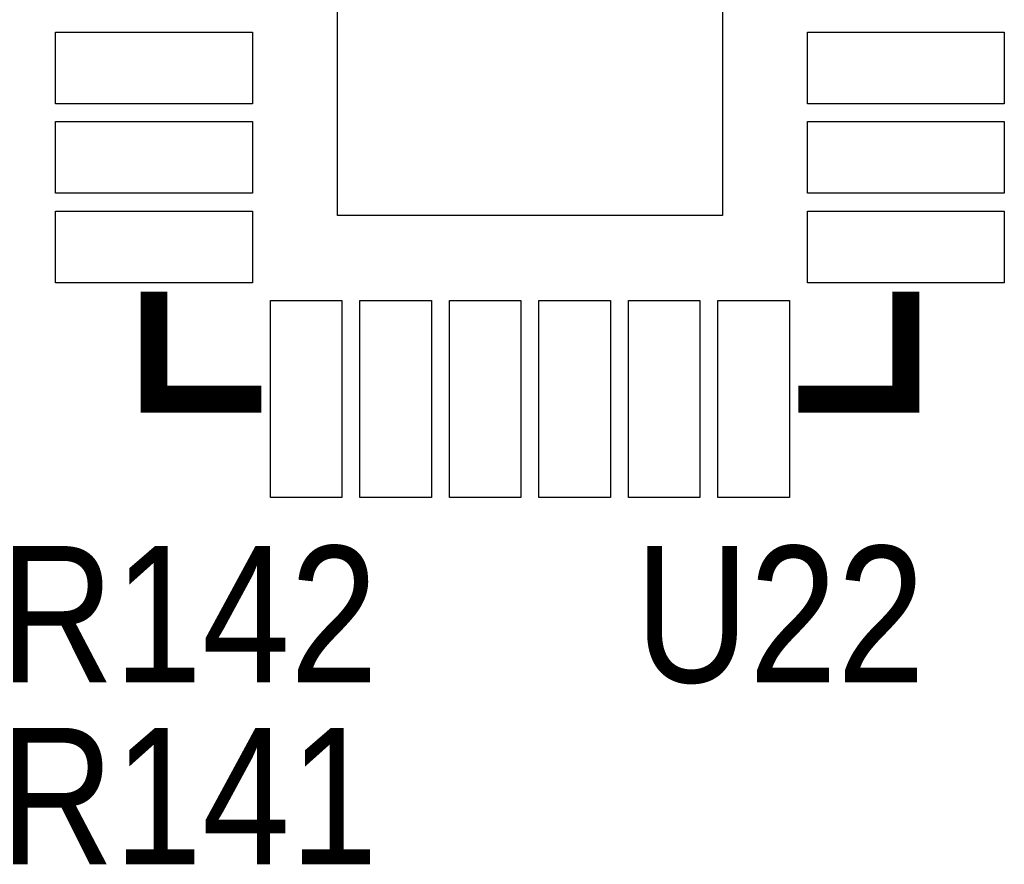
# Model space of a CAD drawing. Extents: x 0 to 137, y -8 to 92.
# Tile 9 of 11: x 100.91 to 106.41, y 39.37 to 44.09. Entities that reach past the tile are written whole.
import ezdxf
from ezdxf.enums import TextEntityAlignment as Align

# ---------------------------------------------------------------- set-up
doc = ezdxf.new("R2010")
doc.units = 0
for name, color, linetype in [('PG_SILKSCREEN_TOP', 254, 'CONTINUOUS'), ('PIN_SOLDERMASK_TOP', 12, 'CONTINUOUS'), ('RD_SILKSCREEN_TOP', 20, 'CONTINUOUS')]:
    doc.layers.add(name, color=color, linetype=linetype)

msp = doc.modelspace()

# ---------------------------------------------------------------- linework, layer by layer
at = {"layer": 'PG_SILKSCREEN_TOP', "const_width": 0.150012}
for points in [[(101.659004, 42.569003), (101.659004, 41.969004), (102.259003, 41.969004)], [(105.258997, 41.969004), (105.858996, 41.969004), (105.858996, 42.569003)]]:
    msp.add_lwpolyline(points, dxfattribs=at)
at = {"layer": 'PIN_SOLDERMASK_TOP'}
for points in [[(102.683996, 45.144004), (104.834004, 45.144004), (104.834004, 42.993996), (102.683996, 42.993996)], [(101.108853, 44.019089), (102.208952, 44.019089), (102.208952, 43.61909), (101.108853, 43.61909)], [(105.309048, 44.019089), (106.409147, 44.019089), (106.409147, 43.61909), (105.309048, 43.61909)], [(101.108853, 43.518912), (102.208952, 43.518912), (102.208952, 43.118913), (101.108853, 43.118913)], [(105.309048, 43.518912), (106.409147, 43.518912), (106.409147, 43.118913), (105.309048, 43.118913)], [(101.108853, 43.019091), (102.208952, 43.019091), (102.208952, 42.619092), (101.108853, 42.619092)], [(105.309048, 43.019091), (106.409147, 43.019091), (106.409147, 42.619092), (105.309048, 42.619092)], [(102.309092, 42.518952), (102.709091, 42.518952), (102.709091, 41.418853), (102.309092, 41.418853)], [(102.808913, 42.518952), (103.208912, 42.518952), (103.208912, 41.418853), (102.808913, 41.418853)], [(103.30909, 42.518952), (103.709089, 42.518952), (103.709089, 41.418853), (103.30909, 41.418853)], [(103.808911, 42.518952), (104.20891, 42.518952), (104.20891, 41.418853), (103.808911, 41.418853)], [(104.309088, 42.518952), (104.709087, 42.518952), (104.709087, 41.418853), (104.309088, 41.418853)], [(104.808909, 42.518952), (105.208908, 42.518952), (105.208908, 41.418853), (104.808909, 41.418853)]]:
    msp.add_lwpolyline(points, close=True, dxfattribs=at)

# ---------------------------------------------------------------- texts
at = {"layer": 'RD_SILKSCREEN_TOP', "width": 0.866667}
for s, p in [('R142', (101.854, 40.386)), ('U22', (105.156, 40.386)), ('R141', (101.854, 39.37))]:
    msp.add_text(s, height=0.762, dxfattribs=at).set_placement(p, align=Align.CENTER)

doc.saveas('drawing.dxf')
